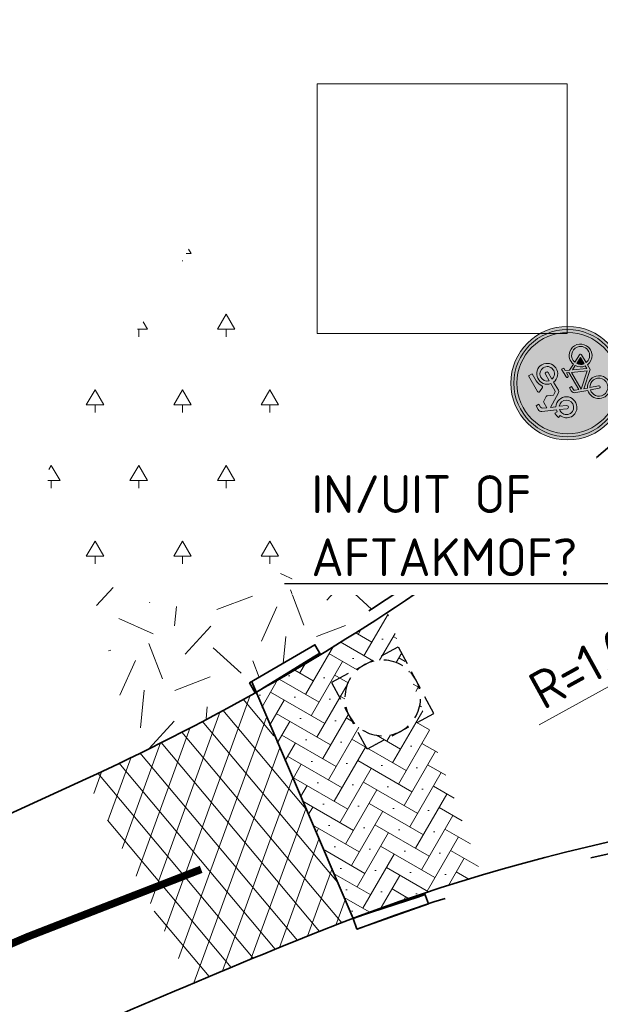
# Model space of a CAD drawing. Header units: metres. Extents: x 109063 to 109671, y 521086 to 521391.
# Tile 47 of 85: x 109265.5 to 109273.17, y 521267.7 to 521280.71. Entities that reach past the tile are written whole.
import ezdxf
from ezdxf import colors
from ezdxf.entities.mleader import LeaderData, LeaderLine
from ezdxf.math import Vec2, Vec3

# ---------------------------------------------------------------- set-up
doc = ezdxf.new("R2010")
doc.units = ezdxf.units.M
doc.header["$PDMODE"] = 2
doc.linetypes.add('VH-TROTTOIRBAND-SO', pattern=[15, 5, -2, 2, -2, 2, -2])
doc.linetypes.add('VW-30270_STREEP', pattern=[3, 0.3, -2.7])
for name, color, linetype, lineweight in [('N-WE-GR-BEPLANTING_NATUUR_BOS-A-200', 92, 'Continuous', 18), ('N-WE-GR-GRAS-A-200', 62, 'Continuous', 18), ('N-WE-RI-PUT-S-200', 7, 'Continuous', 25), ('N-WE-VH-KANTOPSLUITING_TROTTOIRBAND_130X150-G', 210, 'VH-TROTTOIRBAND-SO', 35), ('N-WE-VH-KANTVERHARDING_WEG-G', 4, 'Continuous', 35), ('N-WE-VW-MARKERING_LANGS_STREEP_30270-G', 7, 'VW-30270_STREEP', 13), ('N-WE-VW-VERKEERSTEKEN-S-200', 7, 'Continuous', 25), ('X-XX-AL-M', 7, 'Continuous', 18), ('X-XX-AL-PEILMAAT-T25', 7, 'Continuous', 25)]:
    doc.layers.add(name, color=color, linetype=linetype, lineweight=lineweight)
for name, color, linetype, lineweight, true_color in [('N-WE-GR-BOOMVAK-G', 7, 'Continuous', 18, 0xcc6600), ('N-WE-VH-KANTOPSLUITING_TROTTOIRBAND_130 150_250_EINDVERLOOPBAND-S', 6, 'Continuous', 35, 0xff00ff), ('N-WE-VH-VERHARDING_ASFALT_ROOD-A-200', 7, 'Continuous', 18, 0xa50000), ('N-WE-VH-VERHARDING_STRAATBAKSTEEN-A', 7, 'Continuous', 18, 0xa50029)]:
    doc.layers.add(name, color=color, linetype=linetype, lineweight=lineweight, true_color=true_color)
doc.layers.get('0').freeze()
doc.styles.add('NLCS-ISO-M200-T25', font='NLCS-ISO.ttf', dxfattribs={"height": 0.5})
doc.dimstyles.new('NLCS-M200-T25-PIJL_L2_H2', dxfattribs={"dimscale": 0.2, "dimtxt": 2.5, "dimasz": 2.5, "dimexe": 2, "dimexo": 2, "dimgap": 0.7, "dimtad": 1, "dimzin": 0, "dimdsep": 46, "dimtxsty": 'NLCS-ISO-M200-T25', "dimcen": 0, "dimdle": 2, "dimclrd": 256, "dimclre": 256, "dimclrt": 256, "dimazin": 0, "dimtfac": 1, "dimtdec": 3, "dimtofl": 0, "dimtmove": 0, "dimatfit": 3, "dimfxl": 2, "dimfxlon": 1, "dimtfillclr": 256, "dimtolj": 1, "dimtzin": 0, "dimlwd": -1, "dimlwe": -1, "dimarcsym": 0})

# ---------------------------------------------------------------- blocks, each defined once
blk = doc.blocks.new('*D215')
at = {"layer": 'Defpoints', "color": 0, "transparency": 16777216}
for p in [(109275.8925347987, 521273.3354049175), (109275.0167697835, 521272.8526672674)]:
    blk.add_point(p, dxfattribs=at)
at = {"layer": 'X-XX-AL-M', "transparency": 16777216}
blk.add_line((109272.3632017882, 521271.3899721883), (109274.578887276, 521272.6112984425), dxfattribs=at)
blk.add_solid([(109274.5386591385, 521272.6842788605), (109274.6191154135, 521272.5383180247), (109275.0167697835, 521272.8526672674)], dxfattribs=at)
at = {"layer": 'X-XX-AL-M', "transparency": 16777216, "insert": (109273.0638355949, 521272.2214992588), "char_height": 0.5, "attachment_point": 5, "rotation": 28.864355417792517, "style": 'NLCS-ISO-M200-T25', "bg_fill": 3, "box_fill_scale": 1.1, "bg_fill_color": 256, "bg_fill_true_color": 13158600, "bg_fill_transparency": 0}
blk.add_mtext('\\A1;R=1.00', dxfattribs=at)
blk = doc.blocks.new('N-SVW-VERKEERSTEKEN_BORD_G12A-SO')
at = {"true_color": 0x007dc8}
h = blk.add_hatch(color=152, dxfattribs=at)
h.dxf.hatch_style = 1
h.paths.add_polyline_path([(-3.35, 0, 1), (3.35, 0, 1)])
h.paths.add_polyline_path([(-0.05489022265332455, 1.663209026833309), (-0.2368011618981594, 1.958814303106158, 0.2553060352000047), (-0.3137206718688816, 2.000828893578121), (-0.7132546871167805, 2.000828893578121), (-0.6119572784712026, 2.237174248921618, -0.3183027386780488), (-0.4769093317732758, 2.332838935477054), (-0.2574392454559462, 2.332838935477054), (-0.2574392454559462, 2.546676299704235), (-0.5331907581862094, 2.546676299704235, 0.3213273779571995), (-0.7639033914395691, 2.411628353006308), (-1.157804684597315, 1.528161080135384), (-1.287219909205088, 1.550646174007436), (-1.287219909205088, 1.719490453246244, 0.1068023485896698), (-1.664245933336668, 1.651943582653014), (-1.591112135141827, 1.494364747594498, 0.6710616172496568), (-1.655304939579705, 0.2490095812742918, 0.9483494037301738), (-0.9608425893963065, 1.449348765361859), (-0.8201619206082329, 1.775726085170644), (-0.2524832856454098, 0.8483395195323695, 0.2610761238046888), (-0.09990620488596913, 0.7628435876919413), (0.5247306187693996, 0.7628435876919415, 0.9315490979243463), (1.903419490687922, 0.8585082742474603, 0.9228273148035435), (0.5303633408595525, 0.9710711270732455), (0.00124606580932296, 0.9710710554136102, -0.2552017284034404), (-0.12239129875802, 1.038572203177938), (-0.2236887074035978, 1.196151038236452), (-0.04952293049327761, 1.572598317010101, 0.2513456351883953)], flags=16)
h.paths.add_polyline_path([(-1.234402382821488, 1.333895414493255), (-1.443895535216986, 0.8789584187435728, 1), (-1.254757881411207, 0.7918627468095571), (-1.045264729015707, 1.246799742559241, -0.8633696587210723), (-1.520287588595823, 0.4252713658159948, -0.929508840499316)], flags=0)
h.paths.add_polyline_path([(0.5190978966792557, 2.000828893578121), (1.717722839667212, 2.000828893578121), (1.717722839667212, 1.719490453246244), (1.16621981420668, 1.719490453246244, 0.1366086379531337), (0.7054305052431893, 1.559138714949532, -0.4856487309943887), (0.5866447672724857, 1.584396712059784), (0.4433471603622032, 1.890461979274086, -0.5265277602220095)], flags=16)
h.paths.add_polyline_path([(-0.5556418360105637, 0.04230770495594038), (-0.3305959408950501, 0.04254207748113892), (-0.3305959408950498, -0.1149909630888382), (-0.5275580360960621, -0.1149909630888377, 0.3458606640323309), (-0.6513101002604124, -0.1901433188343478), (-0.7413954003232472, -0.4301486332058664), (0.564113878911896, -0.4301486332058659), (0.6372934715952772, -0.2725697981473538), (0.4122135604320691, -0.2725697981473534, -1), (0.4122135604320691, -0.1149909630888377), (0.9917886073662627, -0.1149909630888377), (0.9917886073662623, -0.2725697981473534), (0.8060919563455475, -0.2725697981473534), (0.6823094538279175, -0.5482984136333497), (0.8904911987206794, -0.9534422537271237, -0.3180092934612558), (1.737378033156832, -1.177270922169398, -0.4761740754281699), (1.514794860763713, -2.321085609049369, -0.5293484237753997), (0.4009481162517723, -1.735657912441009), (0.04077446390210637, -1.735657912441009), (-0.8539353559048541, -0.7452605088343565), (-0.9327247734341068, -0.975973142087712, -0.427470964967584), (-0.5950982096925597, -2.017348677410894, -0.4733002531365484), (-1.738981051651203, -2.240034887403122, -0.7942654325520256), (-1.079015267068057, -0.9196917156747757), (-0.8089193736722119, -0.148787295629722, -0.3343475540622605)], flags=16)
h.paths.add_polyline_path([(1.689078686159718, 0.8832194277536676, -0.929508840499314), (0.7441778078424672, 0.7628435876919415), (1.245032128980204, 0.7628435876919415, 1), (1.245032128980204, 0.9710711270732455), (0.7441778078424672, 0.9710711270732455, -0.8633696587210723)], flags=0)
h.paths.add_polyline_path([(-0.7864113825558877, -0.5820489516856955), (0.4909800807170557, -0.5820489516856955), (0.06330535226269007, -1.527430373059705)], flags=0)
h.paths.add_polyline_path([(-1.135296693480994, -1.07727055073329), (-1.332258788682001, -1.634360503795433, 1.053204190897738), (-1.180312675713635, -1.679376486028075), (-0.988983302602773, -1.12791925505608, -0.5422541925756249), (-0.8795759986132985, -2.11751120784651, -0.6326380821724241), (-1.855575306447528, -1.6568455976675, -0.4799026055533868)], flags=0)
h.paths.add_polyline_path([(0.5979102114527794, -0.7283623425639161), (0.7498105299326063, -1.020989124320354, 0.2341669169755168), (0.4009481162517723, -1.578079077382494), (0.2096187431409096, -1.578079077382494)], flags=0)
h.paths.add_polyline_path([(0.8229901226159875, -1.167302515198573), (1.036804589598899, -1.578079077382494), (0.564113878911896, -1.578079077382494, -0.2160576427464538)], flags=0)
h.paths.add_polyline_path([(0.9636707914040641, -1.094122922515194, -0.5642606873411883), (1.744430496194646, -1.74783627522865, -0.3964878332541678), (1.099204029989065, -2.250804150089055, -0.3501344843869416), (0.564113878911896, -1.735657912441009), (1.166219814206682, -1.735657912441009, 0.5661508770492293), (1.233766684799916, -1.623095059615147)], flags=0)
h = blk.add_hatch(color=152, dxfattribs=at)
h.dxf.hatch_style = 1
h.paths.add_polyline_path([(3.356918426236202, 1.154815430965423), (3.546040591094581, 1.219875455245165, 0.5778775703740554), (-2.833352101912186, 2.456545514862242), (-2.682239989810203, 2.325529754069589, -0.5778775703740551)])
at = {"true_color": 0xffffff}
h = blk.add_hatch(color=7, dxfattribs=at)
h.dxf.hatch_style = 1
h.paths.add_polyline_path([(-2.682239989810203, 2.325529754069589), (-2.531127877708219, 2.194513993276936, -0.5778775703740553), (3.167796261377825, 1.089755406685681), (3.356918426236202, 1.154815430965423, 0.5778775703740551)])
at = {"true_color": 0x007dc8}
h = blk.add_hatch(color=152, dxfattribs=at)
h.dxf.hatch_style = 1
h.paths.add_polyline_path([(-2.682239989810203, 2.325529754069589), (-2.833352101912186, 2.456545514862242, 0.1804943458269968), (-3.75, 0, 0.4142135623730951), (0, -3.75), (0, -3.55, -0.4142135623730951), (-3.55, 0, -0.1804943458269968)])
at = {"true_color": 0xffffff}
h = blk.add_hatch(color=7, dxfattribs=at)
h.dxf.hatch_style = 1
h.paths.add_polyline_path([(-3.35, 0, -0.1804943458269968), (-2.531127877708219, 2.194513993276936), (-2.682239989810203, 2.325529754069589, 0.1804943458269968), (-3.55, 0, 0.4142135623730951), (0, -3.55), (0, -3.35, -0.4142135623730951)])
h = blk.add_hatch(color=7, dxfattribs=at)
h.dxf.hatch_style = 1
h.paths.add_polyline_path([(-0.05489022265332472, 1.663209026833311), (-0.2368011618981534, 1.958814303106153, 0.2553060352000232), (-0.3137206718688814, 2.000828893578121), (-0.713254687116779, 2.00082889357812), (-0.6119572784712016, 2.237174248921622, -0.3183027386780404), (-0.4769093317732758, 2.332838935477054), (-0.257439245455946, 2.332838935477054), (-0.257439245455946, 2.546676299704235), (-0.5331907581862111, 2.546676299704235, 0.3213273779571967), (-0.7639033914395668, 2.411628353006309), (-1.157804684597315, 1.528161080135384), (-1.287219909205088, 1.550646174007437), (-1.287219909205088, 1.719490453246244, 0.1068023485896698), (-1.664245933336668, 1.651943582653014), (-1.591112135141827, 1.494364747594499, 0.671061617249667), (-1.65530493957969, 0.2490095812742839, 0.9483494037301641), (-0.9608425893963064, 1.449348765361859), (-0.8201619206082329, 1.775726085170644), (-0.2518065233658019, 0.8472428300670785, 0.2591533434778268), (-0.09990620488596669, 0.7628435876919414), (0.5247306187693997, 0.7628435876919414, 0.9315490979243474), (1.903419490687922, 0.8585082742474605, 0.9228273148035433), (0.5303633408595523, 0.9710711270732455), (0.001391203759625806, 0.9710711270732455, -0.2554646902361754), (-0.1223912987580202, 1.038572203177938), (-0.2236887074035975, 1.196151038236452), (-0.04925750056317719, 1.573177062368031, 0.2495832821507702)])
h.paths.add_polyline_path([(-1.520287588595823, 0.425271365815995, -0.9295088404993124), (-1.234402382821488, 1.333895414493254), (-1.443895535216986, 0.8789584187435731, 1), (-1.254757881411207, 0.7918627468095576), (-1.045264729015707, 1.246799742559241, -0.8633696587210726)], flags=16)
h.paths.add_polyline_path([(1.689078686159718, 0.8832194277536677, -0.9295088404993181), (0.744177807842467, 0.7628435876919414), (1.245032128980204, 0.7628435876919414, 1), (1.245032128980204, 0.9710711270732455), (0.744177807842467, 0.9710711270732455, -0.8633696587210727)], flags=16)
h = blk.add_hatch(color=7, dxfattribs=at)
h.dxf.hatch_style = 1
h.paths.add_polyline_path([(1.166219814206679, 1.719490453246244), (1.717722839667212, 1.719490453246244), (1.717722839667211, 2.000828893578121), (0.5190978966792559, 2.000828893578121, 0.5721557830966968), (0.4481691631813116, 1.880162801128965), (0.5866447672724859, 1.584396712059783, 0.4363209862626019), (0.6951614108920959, 1.551910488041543, -0.1401265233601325)])
at = {"true_color": 0x007dc8}
h = blk.add_hatch(color=152, dxfattribs=at)
h.dxf.hatch_style = 1
h.paths.add_polyline_path([(-1.045264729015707, 1.246799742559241), (-1.254757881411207, 0.7918627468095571, -1), (-1.443895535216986, 0.8789584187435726), (-1.234402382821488, 1.333895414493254, 0.9295088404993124), (-1.520287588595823, 0.425271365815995, 0.8633696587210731)])
h = blk.add_hatch(color=152, dxfattribs=at)
h.dxf.hatch_style = 1
h.paths.add_polyline_path([(0.744177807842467, 0.9710711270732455), (1.245032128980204, 0.9710711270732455, -1), (1.245032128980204, 0.7628435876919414), (0.744177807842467, 0.7628435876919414, 0.9295088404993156), (1.689078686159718, 0.8832194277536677, 0.8633696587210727)])
h = blk.add_hatch(color=152, dxfattribs=at)
h.dxf.hatch_style = 1
h.paths.add_polyline_path([(3.75, 0, 0.08302223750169), (3.546040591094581, 1.219875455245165), (3.356918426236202, 1.154815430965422, -0.08302223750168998), (3.55, 0, -0.4142135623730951), (0, -3.55), (0, -3.75, 0.4142135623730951)])
at = {"true_color": 0xffffff}
h = blk.add_hatch(color=7, dxfattribs=at)
h.dxf.hatch_style = 1
h.paths.add_polyline_path([(3.356918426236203, 1.154815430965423), (3.167796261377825, 1.08975540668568, -0.08302223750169), (3.35, 0, -0.4142135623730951), (0, -3.35), (0, -3.55, 0.4142135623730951), (3.55, 0, 0.08302223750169)])
h = blk.add_hatch(color=7, dxfattribs=at)
h.dxf.hatch_style = 1
h.paths.add_polyline_path([(0.6823094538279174, -0.5482984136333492), (0.8060919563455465, -0.2725697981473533), (0.9917886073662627, -0.2725697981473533), (0.9917886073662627, -0.1149909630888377), (0.412213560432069, -0.1149909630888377, 1), (0.412213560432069, -0.2725697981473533), (0.6372934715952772, -0.2725697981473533), (0.5641138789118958, -0.4301486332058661), (-0.7413954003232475, -0.4301486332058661), (-0.6513101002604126, -0.190143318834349, -0.3458606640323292), (-0.5275580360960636, -0.1149909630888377), (-0.3305959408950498, -0.1149909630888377), (-0.3305959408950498, 0.04254207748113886), (-0.5556418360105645, 0.04230770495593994, 0.3343475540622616), (-0.8089193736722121, -0.1487872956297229), (-1.079015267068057, -0.9196917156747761, 0.7942654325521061), (-1.738981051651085, -2.240034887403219, 0.4733002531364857), (-0.5950982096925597, -2.017348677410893, 0.427470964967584), (-0.932724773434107, -0.9759731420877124), (-0.853935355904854, -0.7452605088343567), (0.04077446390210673, -1.735657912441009), (0.4009481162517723, -1.735657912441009, 0.5293484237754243), (1.514794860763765, -2.321085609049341, 0.4761740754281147), (1.73737803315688, -1.177270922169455, 0.3180092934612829), (0.8904911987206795, -0.9534422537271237)])
h.paths.add_polyline_path([(-0.7864113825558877, -0.5820489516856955), (0.4909800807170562, -0.5820489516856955), (0.06330535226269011, -1.527430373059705)], flags=16)
h.paths.add_polyline_path([(-0.9889833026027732, -1.127919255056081, -0.5422541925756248), (-0.8795759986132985, -2.117511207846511, -0.6326380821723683), (-1.855575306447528, -1.656845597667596, -0.479902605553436), (-1.135296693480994, -1.07727055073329), (-1.332258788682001, -1.634360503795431, 1.053204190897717), (-1.180312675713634, -1.679376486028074)], flags=16)
h.paths.add_polyline_path([(0.5979102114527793, -0.7283623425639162), (0.7498105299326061, -1.020989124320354, 0.2341669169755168), (0.4009481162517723, -1.578079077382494), (0.2096187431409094, -1.578079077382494)], flags=16)
h.paths.add_polyline_path([(0.822990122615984, -1.167302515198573), (1.036804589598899, -1.578079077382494), (0.5641138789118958, -1.578079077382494, -0.2160576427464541)], flags=16)
h.paths.add_polyline_path([(0.5641138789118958, -1.735657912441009), (1.166219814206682, -1.735657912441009, 0.566150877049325), (1.233766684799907, -1.623095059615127), (0.9636707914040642, -1.094122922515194, -0.5642606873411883), (1.744430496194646, -1.74783627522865, -0.3964878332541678), (1.099204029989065, -2.250804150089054, -0.3501344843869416)], flags=16)
at = {"true_color": 0x007dc8}
h = blk.add_hatch(color=152, dxfattribs=at)
h.dxf.hatch_style = 1
h.paths.add_polyline_path([(-0.7864113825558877, -0.5820489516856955), (0.06330535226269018, -1.527430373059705), (0.490980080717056, -0.5820489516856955)])
h = blk.add_hatch(color=152, dxfattribs=at)
h.dxf.hatch_style = 1
h.paths.add_polyline_path([(-1.332258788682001, -1.634360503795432), (-1.135296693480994, -1.07727055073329, 0.479902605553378), (-1.855575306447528, -1.656845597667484, 0.6326380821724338), (-0.8795759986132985, -2.117511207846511, 0.5422541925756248), (-0.9889833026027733, -1.12791925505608), (-1.180312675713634, -1.679376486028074, -1.053204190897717)])
h = blk.add_hatch(color=152, dxfattribs=at)
h.dxf.hatch_style = 1
h.paths.add_polyline_path([(0.2096187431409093, -1.578079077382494), (0.4009481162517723, -1.578079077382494, -0.2341669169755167), (0.7498105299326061, -1.020989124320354), (0.5979102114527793, -0.7283623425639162)])
h = blk.add_hatch(color=152, dxfattribs=at)
h.dxf.hatch_style = 1
h.paths.add_polyline_path([(1.744430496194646, -1.74783627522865, 0.5642606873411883), (0.9636707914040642, -1.094122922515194), (1.233766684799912, -1.623095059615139, -0.5661508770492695), (1.166219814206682, -1.735657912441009), (0.5641138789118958, -1.735657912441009, 0.3501344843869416), (1.099204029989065, -2.250804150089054, 0.3964878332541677)])
h = blk.add_hatch(color=152, dxfattribs=at)
h.dxf.hatch_style = 1
h.paths.add_polyline_path([(1.036804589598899, -1.578079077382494), (0.8229901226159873, -1.167302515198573, 0.2160576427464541), (0.5641138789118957, -1.578079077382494)])
at = {"color": 7, "lineweight": 0, "true_color": 0xffffff}
for points in [[(0.5303633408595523, 0.9710711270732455, -0.9228273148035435), (1.903419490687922, 0.8585082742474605, -0.931549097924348), (0.5247306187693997, 0.7628435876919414), (-0.09990620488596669, 0.7628435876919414, -0.2591533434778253), (-0.2518065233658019, 0.8472428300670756), (-0.8201619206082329, 1.775726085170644), (-0.9608425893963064, 1.449348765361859, -0.9483494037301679), (-1.655304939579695, 0.2490095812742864, -0.6710616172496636), (-1.591112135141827, 1.494364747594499), (-1.664245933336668, 1.651943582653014, -0.1068023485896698), (-1.287219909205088, 1.719490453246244), (-1.287219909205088, 1.550646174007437), (-1.157804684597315, 1.528161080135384), (-0.7639033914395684, 2.411628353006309, -0.3213273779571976), (-0.5331907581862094, 2.546676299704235), (-0.257439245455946, 2.546676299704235), (-0.257439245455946, 2.332838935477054), (-0.4769093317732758, 2.332838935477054, 0.3183027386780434), (-0.6119572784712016, 2.237174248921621), (-0.7132546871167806, 2.000828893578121), (-0.3137206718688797, 2.000828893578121, -0.2655979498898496), (-0.2349541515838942, 1.955812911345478), (-0.05489022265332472, 1.663209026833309, -0.2495832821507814), (-0.04925750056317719, 1.573177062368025), (-0.2236887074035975, 1.196151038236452), (-0.1223912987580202, 1.038572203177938, 0.2554646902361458), (0.001391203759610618, 0.9710711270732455)], [(1.717722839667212, 2.000828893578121), (0.5190978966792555, 2.000828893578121, 0.5265277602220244), (0.4433471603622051, 1.890461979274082), (0.5866447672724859, 1.584396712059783, 0.4856487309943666), (0.7054305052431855, 1.559138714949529, -0.1366086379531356), (1.166219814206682, 1.719490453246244), (1.717722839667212, 1.719490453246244)], [(-1.045264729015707, 1.246799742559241, -0.8633696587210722), (-1.520287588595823, 0.425271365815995, -0.9295088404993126), (-1.234402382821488, 1.333895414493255), (-1.443895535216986, 0.8789584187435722, 0.9999999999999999), (-1.254757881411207, 0.7918627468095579)], [(0.744177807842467, 0.9710711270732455, -0.8633696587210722), (1.689078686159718, 0.8832194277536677, -0.9295088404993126), (0.744177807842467, 0.7628435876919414), (1.245032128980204, 0.7628435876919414, 0.9999999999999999), (1.245032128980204, 0.9710711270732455)], [(0.6823094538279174, -0.5482984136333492), (0.8060919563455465, -0.2725697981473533), (0.9917886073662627, -0.2725697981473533), (0.9917886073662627, -0.1149909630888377), (0.412213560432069, -0.1149909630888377, 0.9999999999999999), (0.412213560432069, -0.2725697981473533), (0.6372934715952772, -0.2725697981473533), (0.5641138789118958, -0.4301486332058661), (-0.7413954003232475, -0.4301486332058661), (-0.6513101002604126, -0.1901433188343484, -0.3458606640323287), (-0.5275580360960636, -0.1149909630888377), (-0.3305959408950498, -0.1149909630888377), (-0.3305959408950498, 0.04254207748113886), (-0.5556418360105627, 0.04230770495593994, 0.3343475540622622), (-0.8089193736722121, -0.1487872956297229), (-1.079015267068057, -0.9196917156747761, 0.7942654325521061), (-1.738981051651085, -2.240034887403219, 0.4733002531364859), (-0.5950982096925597, -2.017348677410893, 0.4274709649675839), (-0.932724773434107, -0.9759731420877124), (-0.853935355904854, -0.7452605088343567), (0.04077446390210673, -1.735657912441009), (0.4009481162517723, -1.735657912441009, 0.5293484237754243), (1.514794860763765, -2.321085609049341, 0.4761740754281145), (1.73737803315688, -1.177270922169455, 0.3180092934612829), (0.8904911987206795, -0.9534422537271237)], [(-0.9889833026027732, -1.12791925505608, -0.5422541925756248), (-0.8795759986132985, -2.117511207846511, -0.6326380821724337), (-1.855575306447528, -1.656845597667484, -0.479902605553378), (-1.135296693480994, -1.07727055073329), (-1.332258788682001, -1.634360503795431, 1.053204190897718), (-1.180312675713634, -1.679376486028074)], [(0.5979102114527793, -0.7283623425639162), (0.2096187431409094, -1.578079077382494), (0.4009481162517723, -1.578079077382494, -0.2341669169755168), (0.7498105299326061, -1.020989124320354)], [(0.9636707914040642, -1.094122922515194, -0.5642606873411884), (1.744430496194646, -1.74783627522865, -0.3964878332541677), (1.099204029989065, -2.250804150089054, -0.3501344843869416), (0.5641138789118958, -1.735657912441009), (1.166219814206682, -1.735657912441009, 0.5661508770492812), (1.233766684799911, -1.623095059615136)], [(1.036804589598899, -1.578079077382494), (0.8229901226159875, -1.167302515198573, 0.2160576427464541), (0.5641138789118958, -1.578079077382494)]]:
    blk.add_lwpolyline(points, format="xyb", close=True, dxfattribs=at)
blk.add_lwpolyline([(0.4909800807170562, -0.5820489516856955), (-0.7864113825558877, -0.5820489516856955), (0.06330535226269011, -1.527430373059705)], close=True, dxfattribs=at)
at = {"color": 152, "lineweight": 0, "true_color": 0x007dc8}
blk.add_circle((0, 0), 3.75, dxfattribs=at)
at = {"color": 7, "lineweight": 0, "true_color": 0xffffff}
for radius in [3.55, 3.35]:
    blk.add_circle((0, 0), radius, dxfattribs=at)
blk = doc.blocks.new('SVH-TROTTOIRBAND EINDVERLOOPBAND_130 150X250_150X120_RECHTS_L1000_HD-MM')
for p in [(0, 20), (900, 0)]:
    blk.add_line(p, (100, 20))
blk.add_lwpolyline([(1000, 0), (0, 0), (0, 150), (1000, 150)], close=True)
blk = doc.blocks.new('SVH-TROTTOIRBAND EINDVERLOOPBAND_130 150X250_150X120_LINKS_L1000_HD-MM')
for p in [(-900, 0), (0, 20)]:
    blk.add_line(p, (-100, 20))
blk.add_lwpolyline([(-1000, 0), (0, 0), (0, 150), (-1000, 150)], close=True)
blk = doc.blocks.new('SRI-PUT_OPHOOGTEBRENGEN-SO')
for p, q in [((-0.5, 2), (0.5, 2)), ((-2, -0.4999999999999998), (-2, 0.5)), ((2, -0.4999999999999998), (2, 0.5000000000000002)), ((-0.5, -2), (0.5, -2))]:
    blk.add_line(p, q)
for points in [[(-1, 2), (-2, 2), (-2, 0.9999999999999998)], [(1, 2), (2, 2), (2, 0.9999999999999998)], [(-1, -2), (-2, -2), (-2, -0.9999999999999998)], [(1, -2), (2, -2), (2, -0.9999999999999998)]]:
    blk.add_lwpolyline(points)
for start, end in [(120, 150), (75.52248781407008, 104.4775121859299), (30, 59.99999999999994), (165.5224878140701, 194.4775121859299), (345.5224878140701, 14.47751218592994), (209.9999999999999, 239.9999999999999), (300.0000000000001, 330.0000000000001), (255.52248781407, 284.4775121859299)]:
    blk.add_arc((0, 0), 2, start, end)

msp = doc.modelspace()

# ---------------------------------------------------------------- hatches: boundary and pattern name
at = {"layer": 'N-WE-GR-BEPLANTING_NATUUR_BOS-A-200'}
h = msp.add_hatch(dxfattribs=at)
h.set_pattern_fill('AGR-BOS-SO', color=256, scale=0.2, pattern_type=2)
h.set_pattern_definition([(0, (109286.0104414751, 521173.618035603), (0.57735, 1), [0.23094, -0.9237600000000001]), (240, (109286.1259114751, 521173.818035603), (0.5773504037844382, -0.9999997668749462), [0.23094, -0.9237600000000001]), (300.0000000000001, (109286.1259114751, 521173.818035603), (1.154700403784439, 2.331250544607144e-07), [0.23094, -0.9237600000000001]), (270, (109286.1259114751, 521173.618035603), (0.5773499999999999, -1), [0.1, -1.9])])
edge = h.paths.add_edge_path()
edge.add_line((109266.0306694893, 521275.2627785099), (109266.4097159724, 521275.8338899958))
edge.add_line((109266.4097159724, 521275.8338899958), (109267.1099645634, 521276.6836772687))
edge.add_line((109267.1099645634, 521276.6836772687), (109267.4917502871, 521277.2236094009))
edge.add_line((109267.4917502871, 521277.2236094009), (109267.9538708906, 521278.0961309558))
edge.add_line((109267.9538708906, 521278.0961309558), (109268.0529849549, 521278.3373440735))
edge.add_line((109268.0529849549, 521278.3373440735), (109270.4537930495, 521274.2390267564))
edge.add_line((109270.4537930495, 521274.2390267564), (109268.4339822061, 521273.1257120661))
edge.add_arc((109267.690274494, 521274.4749701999), 1.540648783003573, 247.54172175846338, 298.86344409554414, ccw=False)
edge.add_arc((109269.527270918, 521278.9190221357), 6.349406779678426, 240.547968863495, 247.5417217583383, ccw=False)
edge.add_arc((109266.8999346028, 521274.2661360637), 1.005976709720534, 193.5991266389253, 240.5479688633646, ccw=False)
edge.add_arc((109267.8056416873, 521274.485235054), 1.937808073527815, 156.3437203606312, 193.5991266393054, ccw=False)
at = {"layer": 'N-WE-GR-GRAS-A-200', "transparency": 33554687}
h = msp.add_hatch(dxfattribs=at)
h.set_pattern_fill('AGR-GRAS_02', color=256, scale=0.2, angle=20.83497583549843, pattern_type=2)
h.set_pattern_definition([(20.83497583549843, (0, 0), (1.157862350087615, 2.580572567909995), [0.4999999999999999, -1.5]), (20.83497583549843, (0.6012565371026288, 1.512775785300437), (1.157862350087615, 2.580572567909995), [0.4999999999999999, -1.5]), (110.8349758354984, (-0.06205254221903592, 0.7253616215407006), (-2.580572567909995, 1.157862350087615), [0.4999999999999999, -1.5]), (110.8349758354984, (0.4366601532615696, 1.664129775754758), (-2.580572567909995, 1.157862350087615), [0.4999999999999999, -1.5]), (65.83497583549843, (-0.1241050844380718, 1.450723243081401), (-0.7113551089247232, 1.869217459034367), [0.4999999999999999, -2.328427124]), (155.8349758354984, (1.028069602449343, 0.3912453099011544), (-1.869217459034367, -0.7113551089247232), [0.4999999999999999, -2.328427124]), (47.40002703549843, (0.2538978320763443, 0.7386040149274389), (1.869217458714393, 0.7113551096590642), [0.4999999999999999, -3.972135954]), (47.40002703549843, (0.7393681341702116, 1.993322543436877), (1.869217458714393, 0.7113551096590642), [0.4999999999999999, -3.972135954]), (84.26992465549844, (1.308452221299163, 0.4979485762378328), (-0.7113551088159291, 1.869217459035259), [0.4999999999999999, -3.972135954]), (84.26992465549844, (0.1471945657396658, 1.01898663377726), (-0.7113551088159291, 1.869217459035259), [0.4999999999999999, -3.972135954]), (84.26992465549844, (0.979259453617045, 0.8006565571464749), (-0.7113551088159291, 1.869217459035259), [0.4999999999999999, -3.972135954]), (137.4000270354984, (-0.3912453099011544, 1.028069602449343), (-0.7113551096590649, 1.869217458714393), [0.4999999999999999, -3.972135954]), (174.2699246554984, (0.2671402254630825, 0.4226536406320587), (-1.869217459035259, -0.7113551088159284), [0.4999999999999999, -3.972135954])])
edge = h.paths.add_edge_path()
edge.add_line((109266.4053011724, 521273.3901640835), (109267.0346684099, 521270.9857072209))
edge.add_line((109267.0346684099, 521270.9857072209), (109268.6135909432, 521271.8133171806))
edge.add_line((109268.6135909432, 521271.8133171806), (109268.5378677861, 521271.9428007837))
edge.add_line((109268.5378677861, 521271.9428007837), (109269.4001311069, 521272.4470599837))
edge.add_line((109269.4001311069, 521272.4470599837), (109270.1792769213, 521272.9369608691))
edge.add_line((109270.1792769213, 521272.9369608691), (109270.8648209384, 521273.3965124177))
edge.add_line((109270.8648209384, 521273.3965124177), (109270.4537930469, 521274.2390267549))
edge.add_line((109270.4537930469, 521274.2390267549), (109268.8163674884, 521273.3161536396))
edge.add_line((109268.8163674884, 521273.3161536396), (109268.4339822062, 521273.1257120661))
edge.add_arc((109267.6811958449, 521274.6372224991), 1.688594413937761, 249.93021606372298, 296.47494979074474, ccw=False)
edge.add_arc((109268.3978233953, 521276.598703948), 3.776886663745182, 238.1594745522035, 249.9302160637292, ccw=False)
at = {"layer": 'N-WE-VH-VERHARDING_ASFALT_ROOD-A-200'}
h = msp.add_hatch(dxfattribs=at)
h.set_pattern_fill('AVH-ASFALT-SO', color=256, scale=0.3, angle=10, pattern_type=2)
h.set_pattern_definition([(70, (0, 0), (-0.2819077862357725, 0.1026060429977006), []), (130, (0, 0), (-0.2298133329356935, -0.1928362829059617), [])])
edge = h.paths.add_edge_path()
edge.add_line((109266.3816727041, 521270.6774607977), (109267.7724500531, 521267.9662854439))
edge.add_arc((109297.9835502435, 521196.5845230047), 77.51171900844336, 111.23716573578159, 112.9396731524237, ccw=False)
edge.add_line((109269.9065376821, 521268.8323461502), (109268.6135909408, 521271.8133171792))
edge.add_line((109268.6135909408, 521271.8133171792), (109267.5420375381, 521271.2386787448))
edge.add_line((109267.5420375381, 521271.2386787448), (109266.3816727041, 521270.6774607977))
at = {"layer": 'N-WE-VH-VERHARDING_STRAATBAKSTEEN-A'}
h = msp.add_hatch(dxfattribs=at)
h.set_pattern_fill('AVH-SBS_DIKFORMAAT_KEPER', color=256, scale=3, angle=59.99999999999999, pattern_type=2)
h.set_pattern_definition([(59.99999999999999, (0, 0), (-0.07576725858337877, 0.2827672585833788), [0.8280000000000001, -0.414]), (329.9999999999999, (-0.5378017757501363, 0.3105000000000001), (-0.07576725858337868, 0.2827672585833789), [0.8280000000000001, -0.414]), (59.99999999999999, (0.1691163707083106, 0.499918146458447), (-0.07576725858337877, 0.2827672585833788), [0, -1.242]), (59.99999999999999, (-0.2171508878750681, 0.2448836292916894), (-0.07576725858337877, 0.2827672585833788), [0, -1.242])])
edge = h.paths.add_edge_path()
edge.add_arc((109285.0557422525, 521225.7263993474), 45.70243228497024, 107.1191627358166, 109.364577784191)
edge.add_line((109269.9018240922, 521268.8433459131), (109268.6135909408, 521271.8133171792))
edge.add_line((109268.6135909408, 521271.8133171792), (109269.1609444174, 521272.1289208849))
edge.add_line((109269.1609444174, 521272.1289208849), (109270.3599687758, 521272.8758337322))
edge.add_line((109270.3599687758, 521272.8758337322), (109271.6027753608, 521269.4039679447))
edge = h.paths.add_edge_path(flags=16)
edge.add_arc((109270.2963901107, 521271.745090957), 0.4999999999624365, 172.112162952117, 352.112162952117)
edge.add_arc((109270.2963901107, 521271.745090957), 0.4999999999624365, 352.112162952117, 532.1121629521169)

# ---------------------------------------------------------------- linework, layer by layer
at = {"layer": 'N-WE-GR-BOOMVAK-G'}
msp.add_lwpolyline([(109269.4326689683, 521276.5595731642), (109269.4325119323, 521279.8595731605), (109272.7325119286, 521279.8597301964), (109272.7326689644, 521276.5597302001)], close=True, dxfattribs=at)
at = {"layer": 'N-WE-VH-KANTOPSLUITING_TROTTOIRBAND_130X150-G', "flags": 128}
for points in [[(109268.8058634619, 521309.0955215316), (109267.9427925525, 521307.3090880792, 0.1461464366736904), (109266.152971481, 521296.2055266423, 0.1819180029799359), (109272.6706711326, 521283.9954979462), (109275.4548842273, 521281.5507133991, -0.4404314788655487), (109275.5410146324, 521277.3464000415), (109274.5004025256, 521276.3542880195, -0.06208293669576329), (109268.5666872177, 521271.9590579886)], [(109285.9014693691, 521269.2911481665, 0.072680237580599), (109278.7853190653, 521270.2939056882, 0.002535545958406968), (109278.3541366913, 521270.2895138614, 0.08663004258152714), (109269.95798464, 521268.6914353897)]]:
    msp.add_lwpolyline(points, format="xyb", dxfattribs=at)
at = {"layer": 'N-WE-VH-KANTVERHARDING_WEG-G'}
msp.add_line((109266.3816727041, 521270.6774607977), (109263.8495170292, 521269.5192144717), dxfattribs=at)
at = {"layer": 'N-WE-VH-KANTVERHARDING_WEG-G', "flags": 128}
msp.add_lwpolyline([(109268.5666872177, 521271.9590579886), (109269.9065376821, 521268.8323461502)], dxfattribs=at)
msp.add_lwpolyline([(109318.5783239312, 521216.8955214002, -0.02332023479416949), (109317.1101672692, 521227.1245190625, 0.1908416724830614), (109300.3309169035, 521259.9069842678), (109295.4078517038, 521264.2298695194, 0.1834396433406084), (109278.7845519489, 521270.4439037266, 0.002535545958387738), (109278.3518483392, 521270.4394964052, 0.09146385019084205), (109269.4579869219, 521268.6581259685, 0.0262127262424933), (109260.2303279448, 521264.3980618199)], format="xyb", dxfattribs=at)
at = {"layer": 'N-WE-VH-KANTVERHARDING_WEG-G'}
msp.add_arc((109253.9027361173, 521297.9588856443), 30.00000000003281, 294.5800736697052, 313.6332021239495, dxfattribs=at)
at = {"layer": 'N-WE-VW-MARKERING_LANGS_STREEP_30270-G', "ltscale": 5, "const_width": 0.1, "flags": 128}
msp.add_lwpolyline([(109267.898803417, 521269.4799779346, 0.02677268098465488), (109261.117871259, 521266.5611646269), (109248.7162333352, 521260.026928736)], format="xyb", dxfattribs=at)

# ---------------------------------------------------------------- block references
at = {"layer": 'N-WE-RI-PUT-S-200', "xscale": 0.25, "yscale": 0.25, "zscale": 0.3, "rotation": 28.05878060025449}
msp.add_blockref('SRI-PUT_OPHOOGTEBRENGEN-SO', (109270.2963901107, 521271.7450909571), dxfattribs=at)
at = {"layer": 'N-WE-VH-KANTOPSLUITING_TROTTOIRBAND_130 150_250_EINDVERLOOPBAND-S', "xscale": 0.001, "yscale": 0.001, "zscale": 0.001}
for name, p, rotation in [('SVH-TROTTOIRBAND EINDVERLOOPBAND_130 150X250_150X120_LINKS_L1000_HD-MM', (109269.476814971, 521272.3181382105), 30.31947274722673), ('SVH-TROTTOIRBAND EINDVERLOOPBAND_130 150X250_150X120_RECHTS_L1000_HD-MM', (109270.8495419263, 521269.165126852), 199.4376399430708)]:
    msp.add_blockref(name, p, dxfattribs=dict(at, rotation=rotation))
at = {"layer": 'N-WE-VW-VERKEERSTEKEN-S-200', "xscale": 0.2, "yscale": 0.2, "zscale": 0.2, "rotation": 120.0090397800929}
msp.add_blockref('N-SVW-VERKEERSTEKEN_BORD_G12A-SO', (109272.7392059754, 521275.9051548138), dxfattribs=at)

# ---------------------------------------------------------------- next in the draw order: dimensions: what is measured, and where the dimension line sits
at = {"layer": 'X-XX-AL-M'}
dim = msp.add_radius_dim(center=(109275.8925347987, 521273.3354049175), mpoint=(109275.0167697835, 521272.8526672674), dimstyle='NLCS-M200-T25-PIJL_L2_H2', override={"dimpost": 'R=<>', "dimtfill": 1}, dxfattribs=at)
dim.commit()
dim.dimension.update_dxf_attribs({"geometry": '*D215', "text_midpoint": (109273.0638355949, 521272.2214992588)})

# ---------------------------------------------------------------- next in the draw order: leaders
at = {"layer": 'X-XX-AL-PEILMAAT-T25'}
ml = msp.add_multileader_mtext('Standard', dxfattribs=at)
ml.set_content('IN/UIT OF\\PAFTAKMOF?', color=256, style='NLCS-ISO-M200-T25')
ml.set_leader_properties(color=256, linetype='ByLayer', lineweight=-1)
ml.build(insert=Vec2(0, 0))
ml.multileader.update_dxf_attribs({"text_left_attachment_type": 5, "text_right_attachment_type": 5, "dogleg_length": 0.5, "arrow_head_size": 0.5})
ctx = ml.context
ctx.base_point, ctx.char_height, ctx.arrow_head_size, ctx.landing_gap_size, ctx.plane_origin, ctx.plane_x_axis = Vec3(109269.1747475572, 521273.2552804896), 0.5, 0.5, 0.18, Vec3(109281.5440258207, 521271.9742037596), Vec3(1, 0, 2.224662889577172e-16)
ctx.left_attachment, ctx.right_attachment = 5, 5
notes = []
notes.append((ctx, [(0, (1, 1, 0), (109273.5347475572, 521273.2552804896), (-1, 0, -2.224662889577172e-16), 0.5, [(0, [(109275.7807402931, 521273.3086853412)], 0, [])])]))
ctx.mtext.insert, ctx.mtext.text_direction, ctx.mtext.flow_direction = Vec3(109269.3547475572, 521274.6886138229), Vec3(1, 0, 2.224662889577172e-16), 5
ctx.mtext.has_bg_fill, ctx.mtext.bg_color, ctx.mtext.bg_scale_factor, ctx.mtext.bg_transparency, ctx.mtext.use_window_bg_color = 1, -1027028792, 1.5, 0, 1
for ctx, leaders in notes:
    for number, flags, end, landing, length, lines in leaders:
        leader = LeaderData()
        leader.index, (leader.has_last_leader_line, leader.has_dogleg_vector, leader.attachment_direction) = number, flags
        leader.last_leader_point, leader.dogleg_vector, leader.dogleg_length = Vec3(end), Vec3(landing), length
        for number, points, colour, breaks in lines:
            line = LeaderLine()
            line.index, line.vertices, line.color, line.breaks = number, Vec3.list(points), colors.encode_raw_color(colour), breaks
            leader.lines.append(line)
        ctx.leaders.append(leader)

doc.saveas('drawing.dxf')
